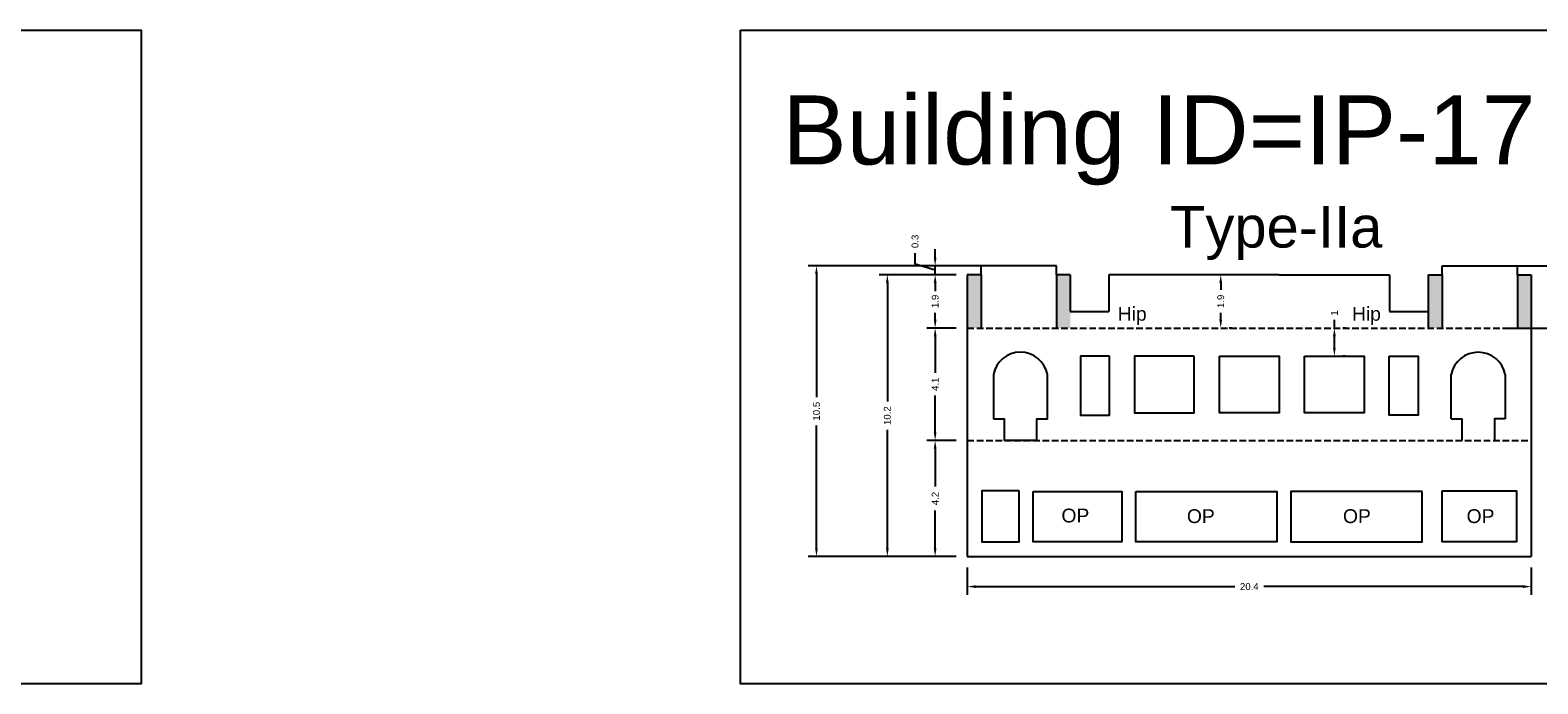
# Model space of a CAD drawing. Header units: metres. Extents: x 3416658 to 3417184, y -6712896 to -6712690.
# Tile 47 of 58: x 3416962 to 3417017, y -6712747 to -6712724. Entities that reach past the tile are written whole.
import ezdxf

# ---------------------------------------------------------------- set-up
doc = ezdxf.new("R2010")
doc.units = ezdxf.units.M
doc.linetypes.add('ACAD_ISO02W100', pattern=[15, 12, -3])
doc.layers.add('Dotted', color=7, linetype='ACAD_ISO02W100', plot=False)
doc.styles.get("Standard").update_dxf_attribs({"font": 'arial.ttf'})
doc.dimstyles.new('ISO-25', dxfattribs={"dimtxt": 0.25, "dimasz": 0.3, "dimexe": 0.3, "dimexo": 0.4, "dimgap": 0.2, "dimtad": 0, "dimdec": 1, "dimdsep": 46, "dimtxsty": 'Standard', "dimcen": 2.5, "dimadec": 0, "dimazin": 0, "dimtfac": 1, "dimtdec": 1, "dimtmove": 0, "dimatfit": 3, "dimfxl": 1, "dimarcsym": 0})

# ---------------------------------------------------------------- blocks, each defined once
blk = doc.blocks.new('*D136')
at = {"color": 0, "lineweight": -2, "transparency": 16777216}
for p, q in [((3417009.491, -6712734.621), (3417009.491, -6712734.321)), ((3417009.891, -6712734.621), (3417009.791, -6712734.621)), ((3417009.491, -6712735.338), (3417009.491, -6712734.921)), ((3417009.891, -6712735.638), (3417009.791, -6712735.638))]:
    blk.add_line(p, q, dxfattribs=at)
at = {"color": 0, "transparency": 16777216}
for points in [[(3417009.441, -6712734.921), (3417009.541, -6712734.921), (3417009.491, -6712734.621)], [(3417009.441, -6712735.338), (3417009.541, -6712735.338), (3417009.491, -6712735.638)]]:
    blk.add_solid(points, dxfattribs=at)
at = {"layer": 'Defpoints', "color": 0, "transparency": 16777216}
for p in [(3417009.491, -6712734.621), (3417009.491, -6712734.621), (3417009.491, -6712735.638)]:
    blk.add_point(p, dxfattribs=at)
at = {"color": 0, "transparency": 16777216, "insert": (3417009.491, -6712734.075), "char_height": 0.25, "attachment_point": 5, "rotation": 90}
blk.add_mtext('1', dxfattribs=at)
blk = doc.blocks.new('*D137')
at = {"color": 0, "lineweight": -2, "transparency": 16777216}
for p, q in [((3416995.798, -6712738.691), (3416994.733, -6712738.691)), ((3416995.033, -6712738.991), (3416995.033, -6712740.359)), ((3416995.033, -6712742.591), (3416995.033, -6712741.222)), ((3416995.798, -6712742.891), (3416994.733, -6712742.891))]:
    blk.add_line(p, q, dxfattribs=at)
at = {"color": 0, "transparency": 16777216}
for points in [[(3416994.983, -6712738.991), (3416995.083, -6712738.991), (3416995.033, -6712738.691)], [(3416994.983, -6712742.591), (3416995.083, -6712742.591), (3416995.033, -6712742.891)]]:
    blk.add_solid(points, dxfattribs=at)
at = {"layer": 'Defpoints', "color": 0, "transparency": 16777216}
for p in [(3416995.033, -6712738.691), (3416996.198, -6712738.691), (3416996.198, -6712742.891)]:
    blk.add_point(p, dxfattribs=at)
at = {"color": 0, "transparency": 16777216, "insert": (3416995.033, -6712740.791), "char_height": 0.25, "attachment_point": 5, "rotation": 90}
blk.add_mtext('4.2', dxfattribs=at)
blk = doc.blocks.new('*D138')
at = {"color": 0, "lineweight": -2, "transparency": 16777216}
for p, q in [((3416995.798, -6712734.621), (3416994.733, -6712734.621)), ((3416995.033, -6712734.921), (3416995.033, -6712736.247)), ((3416995.033, -6712738.391), (3416995.033, -6712737.064)), ((3416995.798, -6712738.691), (3416994.733, -6712738.691))]:
    blk.add_line(p, q, dxfattribs=at)
at = {"color": 0, "transparency": 16777216}
for points in [[(3416994.983, -6712734.921), (3416995.083, -6712734.921), (3416995.033, -6712734.621)], [(3416994.983, -6712738.391), (3416995.083, -6712738.391), (3416995.033, -6712738.691)]]:
    blk.add_solid(points, dxfattribs=at)
at = {"layer": 'Defpoints', "color": 0, "transparency": 16777216}
for p in [(3416995.033, -6712734.621), (3416996.198, -6712734.621), (3416996.198, -6712738.691)]:
    blk.add_point(p, dxfattribs=at)
at = {"color": 0, "transparency": 16777216, "insert": (3416995.033, -6712736.656), "char_height": 0.25, "attachment_point": 5, "rotation": 90}
blk.add_mtext('4.1', dxfattribs=at)
blk = doc.blocks.new('*D139')
at = {"color": 0, "lineweight": -2, "transparency": 16777216}
for p, q in [((3416995.798, -6712732.691), (3416994.733, -6712732.691)), ((3416995.033, -6712732.991), (3416995.033, -6712733.24)), ((3416995.033, -6712734.321), (3416995.033, -6712734.072)), ((3416995.798, -6712734.621), (3416994.733, -6712734.621))]:
    blk.add_line(p, q, dxfattribs=at)
at = {"color": 0, "transparency": 16777216}
for points in [[(3416994.983, -6712732.991), (3416995.083, -6712732.991), (3416995.033, -6712732.691)], [(3416994.983, -6712734.321), (3416995.083, -6712734.321), (3416995.033, -6712734.621)]]:
    blk.add_solid(points, dxfattribs=at)
at = {"layer": 'Defpoints', "color": 0, "transparency": 16777216}
for p in [(3416995.033, -6712732.691), (3416996.198, -6712732.691), (3416996.198, -6712734.621)]:
    blk.add_point(p, dxfattribs=at)
at = {"color": 0, "transparency": 16777216, "insert": (3416995.033, -6712733.656), "char_height": 0.25, "attachment_point": 5, "rotation": 90}
blk.add_mtext('1.9', dxfattribs=at)
blk = doc.blocks.new('*D140')
at = {"color": 0, "lineweight": -2, "transparency": 16777216}
for p, q in [((3416994.305, -6712732.312), (3416994.305, -6712731.912)), ((3416995.033, -6712732.071), (3416995.033, -6712731.771)), ((3416995.033, -6712732.531), (3416994.305, -6712732.312)), ((3416996.298, -6712732.371), (3416994.733, -6712732.371)), ((3416995.033, -6712732.691), (3416995.033, -6712732.371)), ((3416995.033, -6712732.691), (3416995.033, -6712732.371)), ((3416995.798, -6712732.691), (3416994.733, -6712732.691)), ((3416995.033, -6712732.991), (3416995.033, -6712733.291))]:
    blk.add_line(p, q, dxfattribs=at)
at = {"color": 0, "transparency": 16777216}
for points in [[(3416994.983, -6712732.071), (3416995.083, -6712732.071), (3416995.033, -6712732.371)], [(3416994.983, -6712732.991), (3416995.083, -6712732.991), (3416995.033, -6712732.691)]]:
    blk.add_solid(points, dxfattribs=at)
at = {"layer": 'Defpoints', "color": 0, "transparency": 16777216}
for p in [(3416995.033, -6712732.371), (3416996.698, -6712732.371), (3416996.198, -6712732.691)]:
    blk.add_point(p, dxfattribs=at)
at = {"color": 0, "transparency": 16777216, "insert": (3416994.305, -6712731.485), "char_height": 0.25, "attachment_point": 5, "rotation": 90}
blk.add_mtext('0.3', dxfattribs=at)
blk = doc.blocks.new('*D141')
at = {"color": 0, "lineweight": -2, "transparency": 16777216}
for p, q in [((3416995.798, -6712732.691), (3416993.002, -6712732.691)), ((3416993.302, -6712732.991), (3416993.302, -6712737.279)), ((3416993.302, -6712742.591), (3416993.302, -6712738.302)), ((3416995.798, -6712742.891), (3416993.002, -6712742.891))]:
    blk.add_line(p, q, dxfattribs=at)
at = {"color": 0, "transparency": 16777216}
for points in [[(3416993.252, -6712732.991), (3416993.352, -6712732.991), (3416993.302, -6712732.691)], [(3416993.252, -6712742.591), (3416993.352, -6712742.591), (3416993.302, -6712742.891)]]:
    blk.add_solid(points, dxfattribs=at)
at = {"layer": 'Defpoints', "color": 0, "transparency": 16777216}
for p in [(3416993.302, -6712732.691), (3416996.198, -6712732.691), (3416996.198, -6712742.891)]:
    blk.add_point(p, dxfattribs=at)
at = {"color": 0, "transparency": 16777216, "insert": (3416993.302, -6712737.791), "char_height": 0.25, "attachment_point": 5, "rotation": 90}
blk.add_mtext('10.2', dxfattribs=at)
blk = doc.blocks.new('*D142')
at = {"color": 0, "lineweight": -2, "transparency": 16777216}
for p, q in [((3416997.663, -6712732.371), (3416990.436, -6712732.371)), ((3416990.736, -6712732.671), (3416990.736, -6712737.117)), ((3416990.736, -6712742.591), (3416990.736, -6712738.145)), ((3416995.798, -6712742.891), (3416990.436, -6712742.891))]:
    blk.add_line(p, q, dxfattribs=at)
at = {"color": 0, "transparency": 16777216}
for points in [[(3416990.686, -6712732.671), (3416990.786, -6712732.671), (3416990.736, -6712732.371)], [(3416990.686, -6712742.591), (3416990.786, -6712742.591), (3416990.736, -6712742.891)]]:
    blk.add_solid(points, dxfattribs=at)
at = {"layer": 'Defpoints', "color": 0, "transparency": 16777216}
for p in [(3416990.736, -6712732.371), (3416998.063, -6712732.371), (3416996.198, -6712742.891)]:
    blk.add_point(p, dxfattribs=at)
at = {"color": 0, "transparency": 16777216, "insert": (3416990.736, -6712737.631), "char_height": 0.25, "attachment_point": 5, "rotation": 90}
blk.add_mtext('10.5', dxfattribs=at)
blk = doc.blocks.new('*D143')
at = {"color": 0, "lineweight": -2, "transparency": 16777216}
for p, q in [((3416996.198, -6712743.291), (3416996.198, -6712744.279)), ((3417016.621, -6712743.291), (3417016.621, -6712744.279)), ((3416996.498, -6712743.979), (3417005.883, -6712743.979)), ((3417016.321, -6712743.979), (3417006.936, -6712743.979))]:
    blk.add_line(p, q, dxfattribs=at)
at = {"color": 0, "transparency": 16777216}
for points in [[(3416996.498, -6712743.929), (3416996.498, -6712744.029), (3416996.198, -6712743.979)], [(3417016.321, -6712743.929), (3417016.321, -6712744.029), (3417016.621, -6712743.979)]]:
    blk.add_solid(points, dxfattribs=at)
at = {"layer": 'Defpoints', "color": 0, "transparency": 16777216}
for p in [(3416996.198, -6712742.891), (3417016.621, -6712742.891), (3417016.621, -6712743.979)]:
    blk.add_point(p, dxfattribs=at)
at = {"color": 0, "transparency": 16777216, "insert": (3417006.41, -6712743.979), "char_height": 0.25, "attachment_point": 5}
blk.add_mtext('20.4', dxfattribs=at)
blk = doc.blocks.new('*D144')
at = {"color": 0, "lineweight": -2, "transparency": 16777216}
for p, q in [((3417005.375, -6712732.991), (3417005.375, -6712733.24)), ((3417005.775, -6712732.691), (3417005.675, -6712732.691)), ((3417005.375, -6712734.321), (3417005.375, -6712734.072)), ((3417005.775, -6712734.621), (3417005.675, -6712734.621))]:
    blk.add_line(p, q, dxfattribs=at)
at = {"color": 0, "transparency": 16777216}
for points in [[(3417005.325, -6712732.991), (3417005.425, -6712732.991), (3417005.375, -6712732.691)], [(3417005.325, -6712734.321), (3417005.425, -6712734.321), (3417005.375, -6712734.621)]]:
    blk.add_solid(points, dxfattribs=at)
at = {"layer": 'Defpoints', "color": 0, "transparency": 16777216}
for p in [(3417005.375, -6712732.691), (3417005.375, -6712732.691), (3417005.375, -6712734.621)]:
    blk.add_point(p, dxfattribs=at)
at = {"color": 0, "transparency": 16777216, "insert": (3417005.375, -6712733.656), "char_height": 0.25, "attachment_point": 5, "rotation": 90}
blk.add_mtext('1.9', dxfattribs=at)
blk = doc.blocks.new('*D145')
at = {"color": 0, "lineweight": -2, "transparency": 16777216}
for p, q in [((3417015.779, -6712732.371), (3417017.879, -6712732.371)), ((3417017.579, -6712732.671), (3417017.579, -6712733.066)), ((3417017.579, -6712734.321), (3417017.579, -6712733.925)), ((3417015.779, -6712734.621), (3417017.879, -6712734.621))]:
    blk.add_line(p, q, dxfattribs=at)
at = {"color": 0, "transparency": 16777216}
for points in [[(3417017.529, -6712732.671), (3417017.629, -6712732.671), (3417017.579, -6712732.371)], [(3417017.529, -6712734.321), (3417017.629, -6712734.321), (3417017.579, -6712734.621)]]:
    blk.add_solid(points, dxfattribs=at)
at = {"layer": 'Defpoints', "color": 0, "transparency": 16777216}
for p in [(3417015.379, -6712732.371), (3417017.579, -6712732.371), (3417015.379, -6712734.621)]:
    blk.add_point(p, dxfattribs=at)
at = {"color": 0, "transparency": 16777216, "insert": (3417017.579, -6712733.496), "char_height": 0.25, "attachment_point": 5, "rotation": 90}
blk.add_mtext('2.3', dxfattribs=at)

msp = doc.modelspace()

# ---------------------------------------------------------------- hatches: boundary and pattern name
h = msp.add_hatch(color=256)
h.dxf.hatch_style = 1
h.paths.add_polyline_path([(3416996.198, -6712732.691), (3416996.698, -6712732.691), (3416996.698, -6712734.621), (3416996.198, -6712734.621)])
h.paths.add_polyline_path([(3416999.428, -6712732.691), (3416999.928, -6712732.691), (3416999.928, -6712734.621), (3416999.428, -6712734.621)])
h = msp.add_hatch(color=256)
h.dxf.hatch_style = 1
h.paths.add_polyline_path([(3417016.621, -6712732.691), (3417016.121, -6712732.691), (3417016.121, -6712734.621), (3417016.621, -6712734.621)])
h.paths.add_polyline_path([(3417013.391, -6712732.691), (3417012.891, -6712732.691), (3417012.891, -6712734.621), (3417013.391, -6712734.621)])

# ---------------------------------------------------------------- linework, layer by layer
for points in [[(3416931.28, -6712723.841), (3416966.279, -6712723.841), (3416966.279, -6712747.497), (3416931.28, -6712747.497)], [(3416987.98, -6712723.841), (3417027.824, -6712723.841), (3417027.824, -6712747.497), (3416987.98, -6712747.497)], [(3417001.343, -6712735.638), (3417000.296, -6712735.638), (3417000.296, -6712737.771), (3417001.343, -6712737.771)], [(3417004.409, -6712735.638), (3417002.247, -6712735.638), (3417002.247, -6712737.685), (3417004.409, -6712737.685)], [(3417005.328, -6712735.638), (3417007.491, -6712735.638), (3417007.491, -6712737.685), (3417005.328, -6712737.685)], [(3417008.41, -6712735.638), (3417010.572, -6712735.638), (3417010.572, -6712737.685), (3417008.41, -6712737.685)], [(3417011.477, -6712735.638), (3417012.523, -6712735.638), (3417012.523, -6712737.771), (3417011.477, -6712737.771)], [(3416998.077, -6712740.518), (3416996.729, -6712740.518), (3416996.729, -6712742.359), (3416998.077, -6712742.359)], [(3416998.577, -6712740.54), (3417001.795, -6712740.54), (3417001.795, -6712742.359), (3416998.577, -6712742.359)], [(3417002.295, -6712740.54), (3417007.41, -6712740.54), (3417007.41, -6712742.359), (3417002.295, -6712742.359)], [(3417012.674, -6712740.54), (3417007.91, -6712740.54), (3417007.91, -6712742.359), (3417012.674, -6712742.359)], [(3417013.394, -6712740.518), (3417016.09, -6712740.518), (3417016.09, -6712742.359), (3417013.394, -6712742.359)]]:
    msp.add_lwpolyline(points, close=True)
for points in [[(3416999.428, -6712732.371), (3416996.698, -6712732.371)], [(3416996.698, -6712732.691), (3416996.698, -6712732.371)], [(3416999.428, -6712732.691), (3416999.428, -6712732.371)], [(3417013.391, -6712732.371), (3417016.121, -6712732.371)], [(3417013.391, -6712732.691), (3417013.391, -6712732.371)], [(3417016.121, -6712732.691), (3417016.121, -6712732.371)], [(3416996.698, -6712732.691), (3416996.198, -6712732.691)], [(3416996.198, -6712732.691), (3416996.198, -6712742.891)], [(3416996.698, -6712732.691), (3416996.198, -6712732.691)], [(3416996.698, -6712732.691), (3416996.698, -6712734.621)], [(3416999.928, -6712732.691), (3416999.428, -6712732.691)], [(3416999.428, -6712732.691), (3416999.428, -6712734.621)], [(3416999.928, -6712732.691), (3416999.928, -6712734.021)], [(3417007.491, -6712732.691), (3417001.328, -6712732.691)], [(3417001.328, -6712732.691), (3417001.328, -6712734.021)], [(3417007.491, -6712732.691), (3417011.491, -6712732.691)], [(3417011.491, -6712732.691), (3417011.491, -6712734.021)], [(3417012.891, -6712732.691), (3417012.891, -6712734.621)], [(3417012.891, -6712732.691), (3417013.391, -6712732.691)], [(3417013.391, -6712732.691), (3417013.391, -6712734.621)], [(3417016.121, -6712732.691), (3417016.621, -6712732.691)], [(3417016.121, -6712732.691), (3417016.121, -6712734.621)], [(3417016.621, -6712732.691), (3417016.621, -6712742.891)], [(3416999.928, -6712734.021), (3417001.328, -6712734.021)], [(3417011.491, -6712734.021), (3417012.891, -6712734.021)], [(3417013.723, -6712737.904), (3417013.723, -6712736.305)], [(3417015.676, -6712736.305), (3417015.676, -6712736.305), (3417015.676, -6712737.904)], [(3416997.143, -6712737.904), (3416997.527, -6712737.904), (3416997.527, -6712738.689)], [(3417013.723, -6712737.904), (3417014.106, -6712737.904), (3417014.106, -6712738.689)], [(3417015.676, -6712737.904), (3417015.292, -6712737.904), (3417015.292, -6712738.689)], [(3416998.713, -6712738.689), (3416997.527, -6712738.689)], [(3416996.198, -6712742.891), (3417016.621, -6712742.891)]]:
    msp.add_lwpolyline(points)
msp.add_lwpolyline([(3416998.713, -6712738.689), (3416998.713, -6712737.904), (3416999.097, -6712737.904), (3416999.097, -6712736.305, 0.827424), (3416997.143, -6712736.305), (3416997.143, -6712736.305), (3416997.143, -6712737.904)], format="xyb")
msp.add_arc((3417014.699, -6712736.491), 0.994, 10.7897, 169.2103)
at = {"layer": 'Dotted', "ltscale": 0.02}
for points in [[(3416996.198, -6712734.621), (3417016.621, -6712734.621)], [(3416996.198, -6712738.691), (3417016.621, -6712738.691)]]:
    msp.add_lwpolyline(points, dxfattribs=at)

# ---------------------------------------------------------------- texts
for s, heights, insert, char_height, attachment_point in [('Building ID=IP-17', [0.517], (3416989.498, -6712726.202), 2.5, 1), ('Type-IIa  ', [0.517], (3417003.543, -6712730.208), 1.5, 1), ('Hip', [0], (3417001.644, -6712733.856), 0.5, 1), ('Hip', [0], (3417011.175, -6712733.856), 0.5, 3), ('OP', [0], (3416999.607, -6712741.157), 0.5, 1), ('OP', [0], (3417004.15, -6712741.179), 0.5, 1), ('OP', [0], (3417009.802, -6712741.179), 0.5, 1), ('OP', [0], (3417014.279, -6712741.179), 0.5, 1)]:
    msp.add_mtext_dynamic_manual_height_columns(s, width=67.86454, gutter_width=12.5, heights=heights, dxfattribs=dict(insert=insert, char_height=char_height, attachment_point=attachment_point))

# ---------------------------------------------------------------- dimensions: what is measured, and where the dimension line sits
for base, p1, p2, picture, middle in [((3416995.033, -6712732.371), (3416996.198, -6712732.691), (3416996.698, -6712732.371), '*D140', (3416994.305, -6712731.712)), ((3416995.033, -6712732.691), (3416996.198, -6712734.621), (3416996.198, -6712732.691), '*D139', (3416995.033, -6712733.656)), ((3416995.033, -6712734.621), (3416996.198, -6712738.691), (3416996.198, -6712734.621), '*D138', (3416995.033, -6712736.656))]:
    dim = msp.add_linear_dim(base=base, p1=p1, p2=p2, angle=90, dimstyle='ISO-25', override={"dimtmove": 1})
    dim.commit()
    dim.dimension.update_dxf_attribs({"geometry": picture, "text_midpoint": middle})
for base, p1, p2, picture, middle in [((3416990.736, -6712732.371), (3416996.198, -6712742.891), (3416998.063, -6712732.371), '*D142', (3416990.736, -6712737.631)), ((3417017.578521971, -6712732.370710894), (3417015.37911914, -6712734.62071089), (3417015.37911914, -6712732.37071089), '*D145', (3417017.578521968, -6712733.495710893)), ((3416993.302, -6712732.691), (3416996.198, -6712742.891), (3416996.198, -6712732.691), '*D141', (3416993.302, -6712737.791)), ((3417005.375, -6712732.691), (3417005.375, -6712734.621), (3417005.375, -6712732.691), '*D144', (3417005.375, -6712733.656)), ((3417009.491, -6712734.621), (3417009.491, -6712735.638), (3417009.491, -6712734.621), '*D136', (3417009.491, -6712734.075)), ((3416995.033, -6712738.691), (3416996.198, -6712742.891), (3416996.198, -6712738.691), '*D137', (3416995.033, -6712740.791))]:
    dim = msp.add_linear_dim(base=base, p1=p1, p2=p2, angle=90, dimstyle='ISO-25')
    dim.commit()
    dim.dimension.update_dxf_attribs({"geometry": picture, "text_midpoint": middle})
dim = msp.add_linear_dim(base=(3417016.621, -6712743.979), p1=(3416996.198, -6712742.891), p2=(3417016.621, -6712742.891), dimstyle='ISO-25')
dim.commit()
dim.dimension.update_dxf_attribs({"geometry": '*D143', "text_midpoint": (3417006.41, -6712743.979)})

doc.saveas('drawing.dxf')
